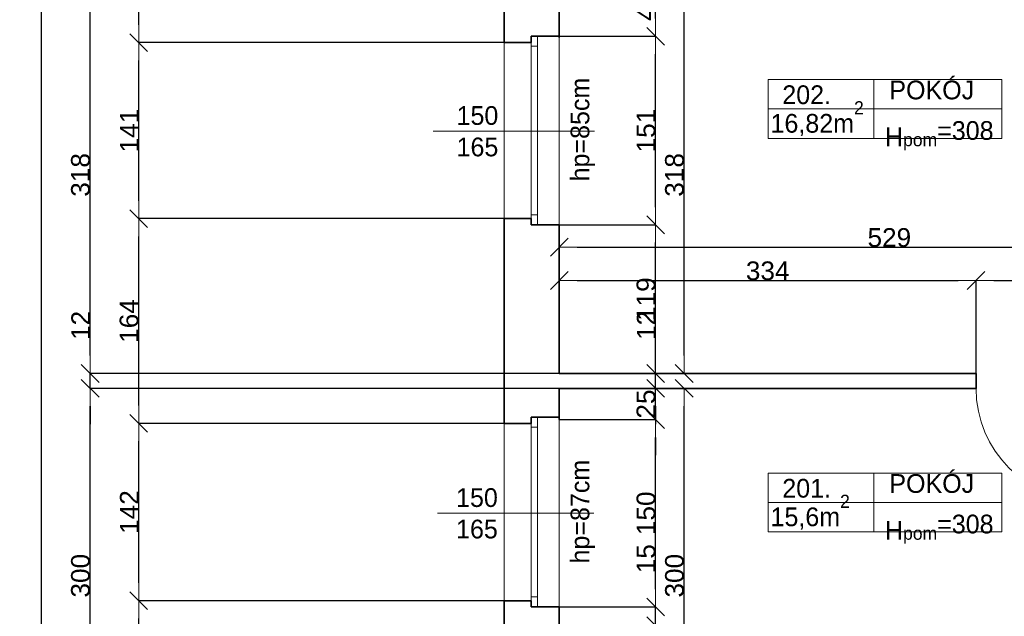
# Model space of a CAD drawing. Header units: metres. Extents: x 7506757 to 756746378, y 5735207 to 582114514.
# Tile 170 of 256: x 7522740 to 7530630, y 5890231 to 5895009. Entities that reach past the tile are written whole.
import ezdxf

# ---------------------------------------------------------------- set-up
doc = ezdxf.new("R2010")
doc.units = ezdxf.units.M
doc.header["$MEASUREMENT"] = 0
doc.header["$PDMODE"] = 2
doc.layers.get('0').update_dxf_attribs({"color": 250, "linetype": 'CONTINUOUS', "lineweight": 100, "plot": 0})
doc.layers.get('Defpoints').update_dxf_attribs({"linetype": 'CONTINUOUS'})
for name, color, linetype, lineweight in [('2D - Ogolne46', 7, 'CONTINUOUS', 18), ('ELEKTRYKA141', 7, 'CONTINUOUS', 0), ('M_OCIANA6', 5, 'CONTINUOUS', 35), ('M_OPISY141', 7, 'CONTINUOUS', 0), ('m_umeblowanie1', 7, 'CONTINUOUS', 13), ('opis1', 7, 'CONTINUOUS', 13)]:
    doc.layers.add(name, color=color, linetype=linetype, lineweight=lineweight)
doc.layers.add('PWYMIAR', color=7, linetype='CONTINUOUS')
doc.styles.add('GENERATED_STYLE_1', font='arial.ttf')
doc.styles.add('GENERATED_STYLE_2', font='txt')
doc.dimstyles.new('GENERATED_STYLE__1', dxfattribs={"dimtxt": 150, "dimasz": 142.5, "dimexe": 0.18, "dimexo": 0, "dimgap": 0.09, "dimtad": 1, "dimdec": 0, "dimlfac": 0.1, "dimzin": 0, "dimdsep": 46, "dimtxsty": 'GENERATED_STYLE_1', "dimblk": 'ARROWHEAD_6', "dimblk1": 'ARROWHEAD_6', "dimblk2": 'ARROWHEAD_6', "dimcen": 0.09, "dimclrd": 251, "dimclre": 251, "dimclrt": 7, "dimazin": 0, "dimtfac": 1, "dimtdec": 4, "dimtmove": 0, "dimatfit": 3, "dimfxl": 0, "dimtolj": 1, "dimtzin": 0, "dimarcsym": 0})
doc.dimstyles.new('GENERATED_STYLE__2', dxfattribs={"dimtxt": 150, "dimasz": 142.5, "dimexe": 0.18, "dimexo": 0, "dimgap": 0.09, "dimtad": 1, "dimtih": 1, "dimtoh": 1, "dimdec": 0, "dimlfac": 0.1, "dimzin": 0, "dimdsep": 46, "dimtxsty": 'GENERATED_STYLE_1', "dimblk": 'ARROWHEAD_6', "dimblk1": 'ARROWHEAD_6', "dimblk2": 'ARROWHEAD_6', "dimcen": 0.09, "dimclrd": 251, "dimclre": 251, "dimclrt": 7, "dimazin": 0, "dimtfac": 1, "dimtdec": 4, "dimtmove": 0, "dimatfit": 3, "dimfxl": 0, "dimtolj": 1, "dimtzin": 0, "dimarcsym": 0})
doc.dimstyles.new('GENERATED_STYLE__3', dxfattribs={"dimtxt": 150, "dimasz": 142.5, "dimexe": 0.18, "dimexo": 0, "dimgap": 0.09, "dimtad": 1, "dimdec": 0, "dimlfac": 0.1, "dimzin": 0, "dimdsep": 46, "dimtxsty": 'GENERATED_STYLE_1', "dimblk": 'ARROWHEAD_6', "dimblk1": 'ARROWHEAD_6', "dimblk2": 'ARROWHEAD_6', "dimcen": 0.09, "dimclrd": 251, "dimclre": 251, "dimclrt": 7, "dimazin": 0, "dimtfac": 1, "dimtdec": 4, "dimtmove": 2, "dimatfit": 3, "dimfxl": 0, "dimtolj": 1, "dimtzin": 0, "dimarcsym": 0})

# ---------------------------------------------------------------- blocks, each defined once
blk = doc.blocks.new('ARROWHEAD_6')
at = {"color": 0, "linetype": 'Continuous', "lineweight": 0}
for p, q in [((0, 0), (-1, 0)), ((-0.5, -0.5), (0.5, 0.5))]:
    blk.add_line(p, q, dxfattribs=at)
blk = doc.blocks.new('*D5008')
at = {"layer": 'Defpoints', "color": 0, "linetype": 'Continuous', "transparency": 16777216}
for p in [(7527063.4, 5890305.6), (7527835.6, 5890305.6), (7527313.4, 5890155.6)]:
    blk.add_point(p, dxfattribs=at)
at = {"layer": 'PWYMIAR', "color": 251, "linetype": 'Continuous', "lineweight": -2, "transparency": 16777216}
for p, q in [((7527835.6, 5890448.1), (7527835.6, 5890792.7)), ((7527063.4, 5890305.6), (7527835.8, 5890305.6)), ((7527835.6, 5890155.6), (7527835.6, 5890305.6)), ((7527313.4, 5890155.6), (7527835.8, 5890155.6)), ((7527835.6, 5890013.1), (7527835.6, 5889870.6))]:
    blk.add_line(p, q, dxfattribs=at)
at = {"layer": 'PWYMIAR', "color": 251, "linetype": 'Continuous', "lineweight": -2, "transparency": 16777216, "xscale": 142.5, "yscale": 142.5, "zscale": 142.5}
for p, rotation in [((7527835.6, 5890305.6), 270), ((7527835.6, 5890155.6), 90)]:
    blk.add_blockref('ARROWHEAD_6', p, dxfattribs=dict(at, rotation=rotation))
at = {"layer": 'PWYMIAR', "color": 7, "linetype": 'Continuous', "lineweight": 13, "transparency": 16777216, "insert": (7527759, 5890691.6), "char_height": 150, "attachment_point": 5, "rotation": 90, "style": 'GENERATED_STYLE_1'}
blk.add_mtext('\\A1;15', dxfattribs=at)
blk = doc.blocks.new('*D5009')
at = {"layer": 'Defpoints', "color": 0, "linetype": 'Continuous', "transparency": 16777216}
for p in [(7527063.4, 5891805.6), (7527835.6, 5891805.6), (7527063.4, 5890305.6)]:
    blk.add_point(p, dxfattribs=at)
at = {"layer": 'PWYMIAR', "color": 251, "linetype": 'Continuous', "lineweight": -2, "transparency": 16777216}
for p, q in [((7527063.4, 5891805.6), (7527835.8, 5891805.6)), ((7527835.6, 5890448.1), (7527835.6, 5891663.1)), ((7527063.4, 5890305.6), (7527835.8, 5890305.6))]:
    blk.add_line(p, q, dxfattribs=at)
at = {"layer": 'PWYMIAR', "color": 251, "linetype": 'Continuous', "lineweight": -2, "transparency": 16777216, "xscale": 142.5, "yscale": 142.5, "zscale": 142.5}
for p, rotation in [((7527835.6, 5891805.6), 90), ((7527835.6, 5890305.6), 270)]:
    blk.add_blockref('ARROWHEAD_6', p, dxfattribs=dict(at, rotation=rotation))
at = {"layer": 'PWYMIAR', "color": 7, "linetype": 'Continuous', "lineweight": 13, "transparency": 16777216, "insert": (7527759, 5891055.6), "char_height": 150, "attachment_point": 5, "rotation": 90, "style": 'GENERATED_STYLE_1'}
blk.add_mtext('\\A1;150', dxfattribs=at)
blk = doc.blocks.new('*D5010')
at = {"layer": 'Defpoints', "color": 0, "linetype": 'Continuous', "transparency": 16777216}
for p in [(7527835.6, 5892055.6), (7530403.4, 5892055.6), (7527063.4, 5891805.6)]:
    blk.add_point(p, dxfattribs=at)
at = {"layer": 'PWYMIAR', "color": 251, "linetype": 'Continuous', "lineweight": -2, "transparency": 16777216}
for p, q in [((7527835.6, 5892198.1), (7527835.6, 5892340.6)), ((7530403.4, 5892055.6), (7527835.5, 5892055.6)), ((7527835.6, 5891805.6), (7527835.6, 5892055.6)), ((7527063.4, 5891805.6), (7527835.8, 5891805.6)), ((7527835.6, 5891663.1), (7527835.6, 5891520.6))]:
    blk.add_line(p, q, dxfattribs=at)
at = {"layer": 'PWYMIAR', "color": 251, "linetype": 'Continuous', "lineweight": -2, "transparency": 16777216, "xscale": 142.5, "yscale": 142.5, "zscale": 142.5}
for p, rotation in [((7527835.6, 5892055.6), 270), ((7527835.6, 5891805.6), 90)]:
    blk.add_blockref('ARROWHEAD_6', p, dxfattribs=dict(at, rotation=rotation))
at = {"layer": 'PWYMIAR', "color": 7, "linetype": 'Continuous', "lineweight": 13, "transparency": 16777216, "insert": (7527759, 5891930.6), "char_height": 150, "attachment_point": 5, "rotation": 90, "style": 'GENERATED_STYLE_1'}
blk.add_mtext('\\A1;25', dxfattribs=at)
blk = doc.blocks.new('*D5011')
at = {"layer": 'Defpoints', "color": 0, "linetype": 'Continuous', "transparency": 16777216}
for p in [(7527063.4, 5892175.6), (7527835.6, 5892175.6), (7530403.4, 5892055.6)]:
    blk.add_point(p, dxfattribs=at)
at = {"layer": 'PWYMIAR', "color": 251, "linetype": 'Continuous', "lineweight": -2, "transparency": 16777216}
for p, q in [((7527835.6, 5892318.1), (7527835.6, 5892660)), ((7527063.4, 5892175.6), (7527835.8, 5892175.6)), ((7527835.6, 5892055.6), (7527835.6, 5892175.6)), ((7530403.4, 5892055.6), (7527835.5, 5892055.6)), ((7527835.6, 5891913.1), (7527835.6, 5891770.6))]:
    blk.add_line(p, q, dxfattribs=at)
at = {"layer": 'PWYMIAR', "color": 251, "linetype": 'Continuous', "lineweight": -2, "transparency": 16777216, "xscale": 142.5, "yscale": 142.5, "zscale": 142.5}
for p, rotation in [((7527835.6, 5892175.6), 270), ((7527835.6, 5892055.6), 90)]:
    blk.add_blockref('ARROWHEAD_6', p, dxfattribs=dict(at, rotation=rotation))
at = {"layer": 'PWYMIAR', "color": 7, "linetype": 'Continuous', "lineweight": 13, "transparency": 16777216, "insert": (7527760.3, 5892560.3), "char_height": 150, "attachment_point": 5, "rotation": 90, "style": 'GENERATED_STYLE_1'}
blk.add_mtext('\\A1;12', dxfattribs=at)
blk = doc.blocks.new('*D5012')
at = {"layer": 'Defpoints', "color": 0, "linetype": 'Continuous', "transparency": 16777216}
for p in [(7527063.4, 5893365.6), (7527835.6, 5893365.6), (7527063.4, 5892175.6)]:
    blk.add_point(p, dxfattribs=at)
at = {"layer": 'PWYMIAR', "color": 251, "linetype": 'Continuous', "lineweight": -2, "transparency": 16777216}
for p, q in [((7527063.4, 5893365.6), (7527835.8, 5893365.6)), ((7527835.6, 5892318.1), (7527835.6, 5893223.1)), ((7527063.4, 5892175.6), (7527835.8, 5892175.6))]:
    blk.add_line(p, q, dxfattribs=at)
at = {"layer": 'PWYMIAR', "color": 251, "linetype": 'Continuous', "lineweight": -2, "transparency": 16777216, "xscale": 142.5, "yscale": 142.5, "zscale": 142.5}
for p, rotation in [((7527835.6, 5893365.6), 90), ((7527835.6, 5892175.6), 270)]:
    blk.add_blockref('ARROWHEAD_6', p, dxfattribs=dict(at, rotation=rotation))
at = {"layer": 'PWYMIAR', "color": 7, "linetype": 'Continuous', "lineweight": 13, "transparency": 16777216, "insert": (7527759, 5892770.6), "char_height": 150, "attachment_point": 5, "rotation": 90, "style": 'GENERATED_STYLE_1'}
blk.add_mtext('\\A1;119', dxfattribs=at)
blk = doc.blocks.new('*D5013')
at = {"layer": 'Defpoints', "color": 0, "linetype": 'Continuous', "transparency": 16777216}
for p in [(7527063.4, 5894875.6), (7527835.6, 5894875.6), (7527063.4, 5893365.6)]:
    blk.add_point(p, dxfattribs=at)
at = {"layer": 'PWYMIAR', "color": 251, "linetype": 'Continuous', "lineweight": -2, "transparency": 16777216}
for p, q in [((7527063.4, 5894875.6), (7527835.8, 5894875.6)), ((7527835.6, 5893508.1), (7527835.6, 5894733.1)), ((7527063.4, 5893365.6), (7527835.8, 5893365.6))]:
    blk.add_line(p, q, dxfattribs=at)
at = {"layer": 'PWYMIAR', "color": 251, "linetype": 'Continuous', "lineweight": -2, "transparency": 16777216, "xscale": 142.5, "yscale": 142.5, "zscale": 142.5}
for p, rotation in [((7527835.6, 5894875.6), 90), ((7527835.6, 5893365.6), 270)]:
    blk.add_blockref('ARROWHEAD_6', p, dxfattribs=dict(at, rotation=rotation))
at = {"layer": 'PWYMIAR', "color": 7, "linetype": 'Continuous', "lineweight": 13, "transparency": 16777216, "insert": (7527759, 5894120.6), "char_height": 150, "attachment_point": 5, "rotation": 90, "style": 'GENERATED_STYLE_1'}
blk.add_mtext('\\A1;151', dxfattribs=at)
blk = doc.blocks.new('*D5014')
at = {"layer": 'Defpoints', "color": 0, "linetype": 'Continuous', "transparency": 16777216}
for p in [(7527063.4, 5895355.6), (7527835.6, 5895355.6), (7527063.4, 5894875.6)]:
    blk.add_point(p, dxfattribs=at)
at = {"layer": 'PWYMIAR', "color": 251, "linetype": 'Continuous', "lineweight": -2, "transparency": 16777216}
for p, q in [((7527063.4, 5895355.6), (7527835.8, 5895355.6)), ((7527835.6, 5895018.1), (7527835.6, 5895213.1)), ((7527063.4, 5894875.6), (7527835.8, 5894875.6))]:
    blk.add_line(p, q, dxfattribs=at)
at = {"layer": 'PWYMIAR', "color": 251, "linetype": 'Continuous', "lineweight": -2, "transparency": 16777216, "xscale": 142.5, "yscale": 142.5, "zscale": 142.5}
for p, rotation in [((7527835.6, 5895355.6), 90), ((7527835.6, 5894875.6), 270)]:
    blk.add_blockref('ARROWHEAD_6', p, dxfattribs=dict(at, rotation=rotation))
at = {"layer": 'PWYMIAR', "color": 7, "linetype": 'Continuous', "lineweight": 13, "transparency": 16777216, "insert": (7527759, 5895115.6), "char_height": 150, "attachment_point": 5, "rotation": 90, "style": 'GENERATED_STYLE_1'}
blk.add_mtext('\\A1;48', dxfattribs=at)
blk = doc.blocks.new('*D5023')
at = {"layer": 'Defpoints', "color": 0, "linetype": 'Continuous', "transparency": 16777216}
for p in [(7527063.4, 5895355.6), (7528064.1, 5895355.6), (7527063.4, 5892175.6)]:
    blk.add_point(p, dxfattribs=at)
at = {"layer": 'PWYMIAR', "color": 251, "linetype": 'Continuous', "lineweight": -2, "transparency": 16777216}
for p, q in [((7527063.4, 5895355.6), (7528064.3, 5895355.6)), ((7528064.1, 5892318.1), (7528064.1, 5895213.1)), ((7527063.4, 5892175.6), (7528064.3, 5892175.6))]:
    blk.add_line(p, q, dxfattribs=at)
at = {"layer": 'PWYMIAR', "color": 251, "linetype": 'Continuous', "lineweight": -2, "transparency": 16777216, "xscale": 142.5, "yscale": 142.5, "zscale": 142.5}
for p, rotation in [((7528064.1, 5895355.6), 90), ((7528064.1, 5892175.6), 270)]:
    blk.add_blockref('ARROWHEAD_6', p, dxfattribs=dict(at, rotation=rotation))
at = {"layer": 'PWYMIAR', "color": 7, "linetype": 'Continuous', "lineweight": 13, "transparency": 16777216, "insert": (7527987.4, 5893765.6), "char_height": 150, "attachment_point": 5, "rotation": 90, "style": 'GENERATED_STYLE_1'}
blk.add_mtext('\\A1;318', dxfattribs=at)
blk = doc.blocks.new('*D5024')
at = {"layer": 'Defpoints', "color": 0, "linetype": 'Continuous', "transparency": 16777216}
for p in [(7527063.4, 5892055.6), (7528064.1, 5892055.6), (7527313.4, 5889055.6)]:
    blk.add_point(p, dxfattribs=at)
at = {"layer": 'PWYMIAR', "color": 251, "linetype": 'Continuous', "lineweight": -2, "transparency": 16777216}
for p, q in [((7527063.4, 5892055.6), (7528064.3, 5892055.6)), ((7528064.1, 5889198.1), (7528064.1, 5891913.1)), ((7527313.4, 5889055.6), (7528064.3, 5889055.6))]:
    blk.add_line(p, q, dxfattribs=at)
at = {"layer": 'PWYMIAR', "color": 251, "linetype": 'Continuous', "lineweight": -2, "transparency": 16777216, "xscale": 142.5, "yscale": 142.5, "zscale": 142.5}
for p, rotation in [((7528064.1, 5892055.6), 90), ((7528064.1, 5889055.6), 270)]:
    blk.add_blockref('ARROWHEAD_6', p, dxfattribs=dict(at, rotation=rotation))
at = {"layer": 'PWYMIAR', "color": 7, "linetype": 'Continuous', "lineweight": 13, "transparency": 16777216, "insert": (7527987.4, 5890555.6), "char_height": 150, "attachment_point": 5, "rotation": 90, "style": 'GENERATED_STYLE_1'}
blk.add_mtext('\\A1;300', dxfattribs=at)
blk = doc.blocks.new('*D5041')
at = {"layer": 'Defpoints', "color": 0, "linetype": 'Continuous', "transparency": 16777216}
for p in [(7530403.4, 5892920), (7527063.4, 5892175.6), (7530403.4, 5892175.6)]:
    blk.add_point(p, dxfattribs=at)
at = {"layer": 'PWYMIAR', "color": 251, "linetype": 'Continuous', "lineweight": -2, "transparency": 16777216}
for p, q in [((7527063.4, 5892175.6), (7527063.4, 5892920.2)), ((7527205.9, 5892920), (7530260.9, 5892920)), ((7530403.4, 5892175.6), (7530403.4, 5892920.2))]:
    blk.add_line(p, q, dxfattribs=at)
at = {"layer": 'PWYMIAR', "color": 251, "linetype": 'Continuous', "lineweight": -2, "transparency": 16777216, "xscale": 142.5, "yscale": 142.5, "zscale": 142.5, "rotation": 180}
blk.add_blockref('ARROWHEAD_6', (7527063.4, 5892920), dxfattribs=at)
at = {"layer": 'PWYMIAR', "color": 251, "linetype": 'Continuous', "lineweight": -2, "transparency": 16777216, "xscale": 142.5, "yscale": 142.5, "zscale": 142.5}
blk.add_blockref('ARROWHEAD_6', (7530403.4, 5892920), dxfattribs=at)
at = {"layer": 'PWYMIAR', "color": 7, "linetype": 'Continuous', "lineweight": 13, "transparency": 16777216, "insert": (7528733.4, 5892996.7), "char_height": 150, "attachment_point": 5, "style": 'GENERATED_STYLE_1'}
blk.add_mtext('\\A1;334', dxfattribs=at)
blk = doc.blocks.new('*D5042')
at = {"layer": 'Defpoints', "color": 0, "linetype": 'Continuous', "transparency": 16777216}
for p in [(7531303.4, 5892920), (7530403.4, 5892175.6), (7531303.4, 5892175.6)]:
    blk.add_point(p, dxfattribs=at)
at = {"layer": 'PWYMIAR', "color": 251, "linetype": 'Continuous', "lineweight": -2, "transparency": 16777216}
for p, q in [((7530403.4, 5892175.6), (7530403.4, 5892920.2)), ((7530545.9, 5892920), (7531160.9, 5892920)), ((7531303.4, 5892175.6), (7531303.4, 5892920.2))]:
    blk.add_line(p, q, dxfattribs=at)
at = {"layer": 'PWYMIAR', "color": 251, "linetype": 'Continuous', "lineweight": -2, "transparency": 16777216, "xscale": 142.5, "yscale": 142.5, "zscale": 142.5, "rotation": 180}
blk.add_blockref('ARROWHEAD_6', (7530403.4, 5892920), dxfattribs=at)
at = {"layer": 'PWYMIAR', "color": 251, "linetype": 'Continuous', "lineweight": -2, "transparency": 16777216, "xscale": 142.5, "yscale": 142.5, "zscale": 142.5}
blk.add_blockref('ARROWHEAD_6', (7531303.4, 5892920), dxfattribs=at)
at = {"layer": 'PWYMIAR', "color": 7, "linetype": 'Continuous', "lineweight": 13, "transparency": 16777216, "insert": (7530853.4, 5892996.7), "char_height": 150, "attachment_point": 5, "style": 'GENERATED_STYLE_1'}
blk.add_mtext('\\A1;90', dxfattribs=at)
blk = doc.blocks.new('*D5048')
at = {"layer": 'Defpoints', "color": 0, "linetype": 'Continuous', "transparency": 16777216}
for p in [(7532353.4, 5893186.6), (7527063.4, 5892175.6), (7532353.4, 5892175.6)]:
    blk.add_point(p, dxfattribs=at)
at = {"layer": 'PWYMIAR', "color": 251, "linetype": 'Continuous', "lineweight": -2, "transparency": 16777216}
for p, q in [((7527063.4, 5892175.6), (7527063.4, 5893186.8)), ((7527205.9, 5893186.6), (7532210.9, 5893186.6)), ((7532353.4, 5892175.6), (7532353.4, 5893186.8))]:
    blk.add_line(p, q, dxfattribs=at)
at = {"layer": 'PWYMIAR', "color": 251, "linetype": 'Continuous', "lineweight": -2, "transparency": 16777216, "xscale": 142.5, "yscale": 142.5, "zscale": 142.5, "rotation": 180}
blk.add_blockref('ARROWHEAD_6', (7527063.4, 5893186.6), dxfattribs=at)
at = {"layer": 'PWYMIAR', "color": 251, "linetype": 'Continuous', "lineweight": -2, "transparency": 16777216, "xscale": 142.5, "yscale": 142.5, "zscale": 142.5}
blk.add_blockref('ARROWHEAD_6', (7532353.4, 5893186.6), dxfattribs=at)
at = {"layer": 'PWYMIAR', "color": 7, "linetype": 'Continuous', "lineweight": 13, "transparency": 16777216, "insert": (7529708.4, 5893263.3), "char_height": 150, "attachment_point": 5, "style": 'GENERATED_STYLE_1'}
blk.add_mtext('\\A1;529', dxfattribs=at)
blk = doc.blocks.new('*D5346')
at = {"layer": 'Defpoints', "color": 0, "linetype": 'Continuous', "transparency": 16777216}
for p in [(7523693.6, 5890355.6), (7526623.4, 5890355.6), (7526623.4, 5888615.6)]:
    blk.add_point(p, dxfattribs=at)
at = {"layer": 'PWYMIAR', "color": 251, "linetype": 'Continuous', "lineweight": -2, "transparency": 16777216}
for p, q in [((7526623.4, 5890355.6), (7523693.4, 5890355.6)), ((7523693.6, 5888758.1), (7523693.6, 5890213.1)), ((7526623.4, 5888615.6), (7523693.4, 5888615.6))]:
    blk.add_line(p, q, dxfattribs=at)
at = {"layer": 'PWYMIAR', "color": 251, "linetype": 'Continuous', "lineweight": -2, "transparency": 16777216, "xscale": 142.5, "yscale": 142.5, "zscale": 142.5}
for p, rotation in [((7523693.6, 5890355.6), 90), ((7523693.6, 5888615.6), 270)]:
    blk.add_blockref('ARROWHEAD_6', p, dxfattribs=dict(at, rotation=rotation))
at = {"layer": 'PWYMIAR', "color": 7, "linetype": 'Continuous', "lineweight": 13, "transparency": 16777216, "insert": (7523618.2, 5889485.6), "char_height": 150, "attachment_point": 5, "rotation": 90, "style": 'GENERATED_STYLE_1'}
blk.add_mtext('\\A1;174', dxfattribs=at)
blk = doc.blocks.new('*D5347')
at = {"layer": 'Defpoints', "color": 0, "linetype": 'Continuous', "transparency": 16777216}
for p in [(7523693.6, 5891775.6), (7526623.4, 5891775.6), (7526623.4, 5890355.6)]:
    blk.add_point(p, dxfattribs=at)
at = {"layer": 'PWYMIAR', "color": 251, "linetype": 'Continuous', "lineweight": -2, "transparency": 16777216}
for p, q in [((7526623.4, 5891775.6), (7523693.4, 5891775.6)), ((7523693.6, 5890498.1), (7523693.6, 5891633.1)), ((7526623.4, 5890355.6), (7523693.4, 5890355.6))]:
    blk.add_line(p, q, dxfattribs=at)
at = {"layer": 'PWYMIAR', "color": 251, "linetype": 'Continuous', "lineweight": -2, "transparency": 16777216, "xscale": 142.5, "yscale": 142.5, "zscale": 142.5}
for p, rotation in [((7523693.6, 5891775.6), 90), ((7523693.6, 5890355.6), 270)]:
    blk.add_blockref('ARROWHEAD_6', p, dxfattribs=dict(at, rotation=rotation))
at = {"layer": 'PWYMIAR', "color": 7, "linetype": 'Continuous', "lineweight": 13, "transparency": 16777216, "insert": (7523618.2, 5891065.6), "char_height": 150, "attachment_point": 5, "rotation": 90, "style": 'GENERATED_STYLE_1'}
blk.add_mtext('\\A1;142', dxfattribs=at)
blk = doc.blocks.new('*D5348')
at = {"layer": 'Defpoints', "color": 0, "linetype": 'Continuous', "transparency": 16777216}
for p in [(7523693.6, 5893415.6), (7526623.4, 5893415.6), (7526623.4, 5891775.6)]:
    blk.add_point(p, dxfattribs=at)
at = {"layer": 'PWYMIAR', "color": 251, "linetype": 'Continuous', "lineweight": -2, "transparency": 16777216}
for p, q in [((7526623.4, 5893415.6), (7523693.4, 5893415.6)), ((7523693.6, 5891918.1), (7523693.6, 5893273.1)), ((7526623.4, 5891775.6), (7523693.4, 5891775.6))]:
    blk.add_line(p, q, dxfattribs=at)
at = {"layer": 'PWYMIAR', "color": 251, "linetype": 'Continuous', "lineweight": -2, "transparency": 16777216, "xscale": 142.5, "yscale": 142.5, "zscale": 142.5}
for p, rotation in [((7523693.6, 5893415.6), 90), ((7523693.6, 5891775.6), 270)]:
    blk.add_blockref('ARROWHEAD_6', p, dxfattribs=dict(at, rotation=rotation))
at = {"layer": 'PWYMIAR', "color": 7, "linetype": 'Continuous', "lineweight": 13, "transparency": 16777216, "insert": (7523616.9, 5892595.6), "char_height": 150, "attachment_point": 5, "rotation": 90, "style": 'GENERATED_STYLE_1'}
blk.add_mtext('\\A1;164', dxfattribs=at)
blk = doc.blocks.new('*D5349')
at = {"layer": 'Defpoints', "color": 0, "linetype": 'Continuous', "transparency": 16777216}
for p in [(7523693.6, 5894825.6), (7526623.4, 5894825.6), (7526623.4, 5893415.6)]:
    blk.add_point(p, dxfattribs=at)
at = {"layer": 'PWYMIAR', "color": 251, "linetype": 'Continuous', "lineweight": -2, "transparency": 16777216}
for p, q in [((7526623.4, 5894825.6), (7523693.4, 5894825.6)), ((7523693.6, 5893558.1), (7523693.6, 5894683.1)), ((7526623.4, 5893415.6), (7523693.4, 5893415.6))]:
    blk.add_line(p, q, dxfattribs=at)
at = {"layer": 'PWYMIAR', "color": 251, "linetype": 'Continuous', "lineweight": -2, "transparency": 16777216, "xscale": 142.5, "yscale": 142.5, "zscale": 142.5}
for p, rotation in [((7523693.6, 5894825.6), 90), ((7523693.6, 5893415.6), 270)]:
    blk.add_blockref('ARROWHEAD_6', p, dxfattribs=dict(at, rotation=rotation))
at = {"layer": 'PWYMIAR', "color": 7, "linetype": 'Continuous', "lineweight": 13, "transparency": 16777216, "insert": (7523618.2, 5894120.6), "char_height": 150, "attachment_point": 5, "rotation": 90, "style": 'GENERATED_STYLE_1'}
blk.add_mtext('\\A1;141', dxfattribs=at)
blk = doc.blocks.new('*D5350')
at = {"layer": 'Defpoints', "color": 0, "linetype": 'Continuous', "transparency": 16777216}
for p in [(7523693.6, 5896525.6), (7526623.4, 5896525.6), (7526623.4, 5894825.6)]:
    blk.add_point(p, dxfattribs=at)
at = {"layer": 'PWYMIAR', "color": 251, "linetype": 'Continuous', "lineweight": -2, "transparency": 16777216}
for p, q in [((7526623.4, 5896525.6), (7523693.4, 5896525.6)), ((7523693.6, 5894968.1), (7523693.6, 5896383.1)), ((7526623.4, 5894825.6), (7523693.4, 5894825.6))]:
    blk.add_line(p, q, dxfattribs=at)
at = {"layer": 'PWYMIAR', "color": 251, "linetype": 'Continuous', "lineweight": -2, "transparency": 16777216, "xscale": 142.5, "yscale": 142.5, "zscale": 142.5}
for p, rotation in [((7523693.6, 5896525.6), 90), ((7523693.6, 5894825.6), 270)]:
    blk.add_blockref('ARROWHEAD_6', p, dxfattribs=dict(at, rotation=rotation))
at = {"layer": 'PWYMIAR', "color": 7, "linetype": 'Continuous', "lineweight": 13, "transparency": 16777216, "insert": (7523616.9, 5895675.6), "char_height": 150, "attachment_point": 5, "rotation": 90, "style": 'GENERATED_STYLE_1'}
blk.add_mtext('\\A1;170', dxfattribs=at)
blk = doc.blocks.new('*D5359')
at = {"layer": 'Defpoints', "color": 0, "linetype": 'Continuous', "transparency": 16777216}
for p in [(7523304.4, 5892055.6), (7527063.4, 5892055.6), (7527313.4, 5889055.6)]:
    blk.add_point(p, dxfattribs=at)
at = {"layer": 'PWYMIAR', "color": 251, "linetype": 'Continuous', "lineweight": -2, "transparency": 16777216}
for p, q in [((7527063.4, 5892055.6), (7523304.3, 5892055.6)), ((7523304.4, 5889198.1), (7523304.4, 5891913.1)), ((7527313.4, 5889055.6), (7523304.3, 5889055.6))]:
    blk.add_line(p, q, dxfattribs=at)
at = {"layer": 'PWYMIAR', "color": 251, "linetype": 'Continuous', "lineweight": -2, "transparency": 16777216, "xscale": 142.5, "yscale": 142.5, "zscale": 142.5}
for p, rotation in [((7523304.4, 5892055.6), 90), ((7523304.4, 5889055.6), 270)]:
    blk.add_blockref('ARROWHEAD_6', p, dxfattribs=dict(at, rotation=rotation))
at = {"layer": 'PWYMIAR', "color": 7, "linetype": 'Continuous', "lineweight": 13, "transparency": 16777216, "insert": (7523227.7, 5890555.6), "char_height": 150, "attachment_point": 5, "rotation": 90, "style": 'GENERATED_STYLE_1'}
blk.add_mtext('\\A1;300', dxfattribs=at)
blk = doc.blocks.new('*D5360')
at = {"layer": 'Defpoints', "color": 0, "linetype": 'Continuous', "transparency": 16777216}
for p in [(7523304.4, 5892175.6), (7527063.4, 5892175.6), (7527063.4, 5892055.6)]:
    blk.add_point(p, dxfattribs=at)
at = {"layer": 'PWYMIAR', "color": 251, "linetype": 'Continuous', "lineweight": -2, "transparency": 16777216}
for p, q in [((7523304.4, 5892318.1), (7523304.4, 5892660)), ((7527063.4, 5892175.6), (7523304.3, 5892175.6)), ((7523304.4, 5892055.6), (7523304.4, 5892175.6)), ((7527063.4, 5892055.6), (7523304.3, 5892055.6)), ((7523304.4, 5891913.1), (7523304.4, 5891770.6))]:
    blk.add_line(p, q, dxfattribs=at)
at = {"layer": 'PWYMIAR', "color": 251, "linetype": 'Continuous', "lineweight": -2, "transparency": 16777216, "xscale": 142.5, "yscale": 142.5, "zscale": 142.5}
for p, rotation in [((7523304.4, 5892175.6), 270), ((7523304.4, 5892055.6), 90)]:
    blk.add_blockref('ARROWHEAD_6', p, dxfattribs=dict(at, rotation=rotation))
at = {"layer": 'PWYMIAR', "color": 7, "linetype": 'Continuous', "lineweight": 13, "transparency": 16777216, "insert": (7523229, 5892560.3), "char_height": 150, "attachment_point": 5, "rotation": 90, "style": 'GENERATED_STYLE_1'}
blk.add_mtext('\\A1;12', dxfattribs=at)
blk = doc.blocks.new('*D5361')
at = {"layer": 'Defpoints', "color": 0, "linetype": 'Continuous', "transparency": 16777216}
for p in [(7523304.4, 5895355.6), (7527063.4, 5895355.6), (7527063.4, 5892175.6)]:
    blk.add_point(p, dxfattribs=at)
at = {"layer": 'PWYMIAR', "color": 251, "linetype": 'Continuous', "lineweight": -2, "transparency": 16777216}
for p, q in [((7527063.4, 5895355.6), (7523304.3, 5895355.6)), ((7523304.4, 5892318.1), (7523304.4, 5895213.1)), ((7527063.4, 5892175.6), (7523304.3, 5892175.6))]:
    blk.add_line(p, q, dxfattribs=at)
at = {"layer": 'PWYMIAR', "color": 251, "linetype": 'Continuous', "lineweight": -2, "transparency": 16777216, "xscale": 142.5, "yscale": 142.5, "zscale": 142.5}
for p, rotation in [((7523304.4, 5895355.6), 90), ((7523304.4, 5892175.6), 270)]:
    blk.add_blockref('ARROWHEAD_6', p, dxfattribs=dict(at, rotation=rotation))
at = {"layer": 'PWYMIAR', "color": 7, "linetype": 'Continuous', "lineweight": 13, "transparency": 16777216, "insert": (7523227.7, 5893765.6), "char_height": 150, "attachment_point": 5, "rotation": 90, "style": 'GENERATED_STYLE_1'}
blk.add_mtext('\\A1;318', dxfattribs=at)
blk = doc.blocks.new('*D5370')
at = {"layer": 'Defpoints', "color": 0, "linetype": 'Continuous', "transparency": 16777216}
for p in [(7522915.3, 5905915.6), (7526623.4, 5905915.6), (7526623.4, 5888615.6)]:
    blk.add_point(p, dxfattribs=at)
at = {"layer": 'PWYMIAR', "color": 251, "linetype": 'Continuous', "lineweight": -2, "transparency": 16777216}
for p, q in [((7526623.4, 5905915.6), (7522915.1, 5905915.6)), ((7522915.3, 5888758.1), (7522915.3, 5905773.1)), ((7526623.4, 5888615.6), (7522915.1, 5888615.6))]:
    blk.add_line(p, q, dxfattribs=at)
at = {"layer": 'PWYMIAR', "color": 251, "linetype": 'Continuous', "lineweight": -2, "transparency": 16777216, "xscale": 142.5, "yscale": 142.5, "zscale": 142.5}
for p, rotation in [((7522915.3, 5905915.6), 90), ((7522915.3, 5888615.6), 270)]:
    blk.add_blockref('ARROWHEAD_6', p, dxfattribs=dict(at, rotation=rotation))
at = {"layer": 'PWYMIAR', "color": 7, "linetype": 'Continuous', "lineweight": 13, "transparency": 16777216, "insert": (7522838.6, 5897265.6), "char_height": 150, "attachment_point": 5, "rotation": 90, "style": 'GENERATED_STYLE_1'}
blk.add_mtext('\\A1;1730', dxfattribs=at)

msp = doc.modelspace()

# ---------------------------------------------------------------- linework, layer by layer
at = {"layer": 'ELEKTRYKA141', "linetype": 'Continuous'}
msp.add_arc((7531303.4, 5892055.6), 900, 180, 270, dxfattribs=at)
at = {"layer": 'M_OCIANA6', "linetype": 'Continuous'}
for p, q in [((7526623.4, 5894825.6), (7526623.4, 5896525.6)), ((7527063.4, 5894865.6), (7527063.4, 5895355.6)), ((7526838.4, 5894825.6), (7526623.4, 5894825.6)), ((7526838.4, 5894875.6), (7527063.4, 5894875.6)), ((7526838.4, 5894875.6), (7526838.4, 5894825.6)), ((7526838.4, 5894865.6), (7526838.4, 5894825.6)), ((7526623.4, 5891775.6), (7526623.4, 5893415.6)), ((7526838.4, 5893415.6), (7526623.4, 5893415.6)), ((7526838.4, 5893365.6), (7526838.4, 5893415.6)), ((7526838.4, 5893365.6), (7526838.4, 5893415.6)), ((7527023.4, 5893365.6), (7526838.4, 5893365.6)), ((7526838.4, 5893365.6), (7527063.4, 5893365.6)), ((7526838.4, 5893365.6), (7527063.4, 5893365.6)), ((7527063.4, 5892175.6), (7527063.4, 5893365.6)), ((7530403.4, 5892175.6), (7527063.4, 5892175.6)), ((7530403.4, 5892055.6), (7530403.4, 5892175.6)), ((7527063.4, 5891805.6), (7527063.4, 5892055.6)), ((7530403.4, 5892055.6), (7527063.4, 5892055.6)), ((7526838.4, 5891825.6), (7527063.4, 5891825.6)), ((7526838.4, 5891825.6), (7526838.4, 5891775.6)), ((7526838.4, 5891775.6), (7526623.4, 5891775.6)), ((7526838.4, 5891805.6), (7526838.4, 5891775.6)), ((7526623.4, 5888615.6), (7526623.4, 5890355.6)), ((7526838.4, 5890355.6), (7526623.4, 5890355.6)), ((7526838.4, 5890305.6), (7526838.4, 5890355.6)), ((7526838.4, 5890305.6), (7526838.4, 5890355.6)), ((7527023.4, 5890305.6), (7526838.4, 5890305.6)), ((7526838.4, 5890305.6), (7527063.4, 5890305.6)), ((7527063.4, 5890155.6), (7527063.4, 5890305.6)), ((7527063.4, 5890305.6), (7527063.4, 5890155.6))]:
    msp.add_line(p, q, dxfattribs=at)
at = {"layer": 'M_OPISY141', "linetype": 'Continuous'}
for p, q in [((7528738.3, 5894529.2), (7530609.3, 5894529.2)), ((7528738.3, 5894058.1), (7528738.3, 5894529.2)), ((7529582.9, 5894529.2), (7529582.9, 5894058.1)), ((7530609.3, 5894529.2), (7530609.3, 5894058.1)), ((7528738.3, 5894293.6), (7530609.3, 5894293.6)), ((7526052.2, 5894115.6), (7527304.9, 5894115.6)), ((7526092.2, 5894115.6), (7527344.9, 5894115.6)), ((7530609.3, 5894058.1), (7528738.3, 5894058.1)), ((7528738.3, 5891377.5), (7530609.3, 5891377.5)), ((7528738.3, 5890906.4), (7528738.3, 5891377.5)), ((7529582.9, 5891377.5), (7529582.9, 5890906.4)), ((7530609.3, 5891377.5), (7530609.3, 5890906.4)), ((7528738.3, 5891141.9), (7530609.3, 5891141.9)), ((7526087.7, 5891055.6), (7527340.4, 5891055.6)), ((7530609.3, 5890906.4), (7528738.3, 5890906.4))]:
    msp.add_line(p, q, dxfattribs=at)
at = {"layer": 'm_umeblowanie1', "linetype": 'Continuous'}
for p, q in [((7526623.4, 5894825.6), (7526623.4, 5893415.6)), ((7526623.4, 5893415.6), (7526623.4, 5894825.6)), ((7526838.4, 5893415.6), (7526838.4, 5894825.6)), ((7526838.4, 5894825.6), (7526838.4, 5894125.6)), ((7526888.4, 5893365.6), (7526888.4, 5894875.6)), ((7526888.4, 5894875.6), (7526888.4, 5894125.6)), ((7527063.4, 5893365.6), (7527063.4, 5894875.6)), ((7526888.4, 5894795.6), (7526838.4, 5894795.6)), ((7526838.4, 5894795.6), (7526888.4, 5894795.6)), ((7526838.4, 5893415.6), (7526838.4, 5894115.6)), ((7526888.4, 5893365.6), (7526888.4, 5894115.6)), ((7526888.4, 5893445.6), (7526838.4, 5893445.6)), ((7526838.4, 5893445.6), (7526888.4, 5893445.6)), ((7526888.4, 5891825.6), (7526888.4, 5891025.6)), ((7527063.4, 5890305.6), (7527063.4, 5891825.6)), ((7526623.4, 5891775.6), (7526623.4, 5890355.6)), ((7526838.4, 5890355.6), (7526838.4, 5891775.6)), ((7526838.4, 5891775.6), (7526838.4, 5891025.6)), ((7526838.4, 5891745.6), (7526888.4, 5891745.6)), ((7526838.4, 5891745.6), (7526888.4, 5891745.6)), ((7526888.4, 5891805.6), (7526888.4, 5890305.6)), ((7526838.4, 5890355.6), (7526838.4, 5891105.6)), ((7526888.4, 5890305.6), (7526888.4, 5891105.6)), ((7526838.4, 5890385.6), (7526888.4, 5890385.6)), ((7526838.4, 5890385.6), (7526888.4, 5890385.6))]:
    msp.add_line(p, q, dxfattribs=at)

# ---------------------------------------------------------------- texts
at = {"layer": '2D - Ogolne46', "linetype": 'Continuous', "char_height": 150, "attachment_point": 7, "style": 'GENERATED_STYLE_2'}
for s, insert in [('{16,82m\\A1{\\H0.7x;\\S2^  ;}}', (7528756.5, 5894076)), ('{15,6m\\A1{\\H0.7x;\\S2^  ;}}', (7528756.5, 5890924.3))]:
    msp.add_mtext(s, dxfattribs=dict(at, insert=insert))
at = {"layer": 'opis1', "linetype": 'Continuous', "char_height": 150, "attachment_point": 3, "rotation": 90, "style": 'GENERATED_STYLE_2'}
for s, insert in [('{hp=85cm}', (7527154.2, 5894544.2)), ('{hp=87cm}', (7527154.2, 5891484.2))]:
    msp.add_mtext(s, dxfattribs=dict(at, insert=insert))
at = {"layer": 'opis1', "linetype": 'Continuous', "char_height": 150, "attachment_point": 1, "style": 'GENERATED_STYLE_2'}
for s, insert in [('{POKÓJ}', (7529708.5, 5894520.9)), ('{202.}', (7528850.8, 5894482.9)), ('{H\\A1{\\H0.7x;\\S ^ pom;}=308}', (7529673.8, 5894247.4)), ('{POKÓJ}', (7529708.5, 5891369.2)), ('{201.}', (7528850.8, 5891331.2)), ('{H\\A1{\\H0.7x;\\S ^ pom;}=308}', (7529673.8, 5891095.7))]:
    msp.add_mtext(s, dxfattribs=dict(at, insert=insert))
at = {"layer": 'opis1', "linetype": 'Continuous', "char_height": 150, "width": 349.992, "attachment_point": 1, "line_spacing_factor": 1.007581, "style": 'GENERATED_STYLE_2'}
for insert in [(7526240.7, 5894316.4), (7526236.7, 5891256.4)]:
    msp.add_mtext('{150\\P165}', dxfattribs=dict(at, insert=insert))

# ---------------------------------------------------------------- dimensions: what is measured, and where the dimension line sits
at = {"layer": 'PWYMIAR', "color": 251, "linetype": 'Continuous', "lineweight": 13}
for base, p1, p2, dimstyle, picture, middle in [((7522915.3, 5905915.6), (7526623.4, 5888615.6), (7526623.4, 5905915.6), 'GENERATED_STYLE__1', '*D5370', (7522838.6, 5897265.6)), ((7523693.6, 5896525.6), (7526623.4, 5894825.6), (7526623.4, 5896525.6), 'GENERATED_STYLE__1', '*D5350', (7523616.9, 5895675.6)), ((7523304.4, 5895355.6), (7527063.4, 5892175.6), (7527063.4, 5895355.6), 'GENERATED_STYLE__1', '*D5361', (7523227.7, 5893765.6)), ((7527835.6, 5895355.6), (7527063.4, 5894875.6), (7527063.4, 5895355.6), 'GENERATED_STYLE__1', '*D5014', (7527759, 5895115.6)), ((7528064.1, 5895355.6), (7527063.4, 5892175.6), (7527063.4, 5895355.6), 'GENERATED_STYLE__1', '*D5023', (7527987.4, 5893765.6)), ((7527835.6, 5894875.6), (7527063.4, 5893365.6), (7527063.4, 5894875.6), 'GENERATED_STYLE__1', '*D5013', (7527759, 5894120.6)), ((7523693.6, 5894825.6), (7526623.4, 5893415.6), (7526623.4, 5894825.6), 'GENERATED_STYLE__1', '*D5349', (7523618.2, 5894120.6)), ((7523693.6, 5893415.6), (7526623.4, 5891775.6), (7526623.4, 5893415.6), 'GENERATED_STYLE__1', '*D5348', (7523616.9, 5892595.6)), ((7527835.6, 5893365.6), (7527063.4, 5892175.6), (7527063.4, 5893365.6), 'GENERATED_STYLE__3', '*D5012', (7527759, 5892770.6)), ((7523304.4, 5892175.6), (7527063.4, 5892055.6), (7527063.4, 5892175.6), 'GENERATED_STYLE__1', '*D5360', (7523229, 5892560.3)), ((7527835.6, 5892175.6), (7530403.4, 5892055.6), (7527063.4, 5892175.6), 'GENERATED_STYLE__1', '*D5011', (7527760.3, 5892560.3)), ((7527835.6, 5892055.6), (7527063.4, 5891805.6), (7530403.4, 5892055.6), 'GENERATED_STYLE__1', '*D5010', (7527759, 5891930.6)), ((7523304.4, 5892055.6), (7527313.4, 5889055.6), (7527063.4, 5892055.6), 'GENERATED_STYLE__1', '*D5359', (7523227.7, 5890555.6)), ((7528064.1, 5892055.6), (7527313.4, 5889055.6), (7527063.4, 5892055.6), 'GENERATED_STYLE__1', '*D5024', (7527987.4, 5890555.6)), ((7523693.6, 5891775.6), (7526623.4, 5890355.6), (7526623.4, 5891775.6), 'GENERATED_STYLE__1', '*D5347', (7523618.2, 5891065.6)), ((7527835.6, 5891805.6), (7527063.4, 5890305.6), (7527063.4, 5891805.6), 'GENERATED_STYLE__1', '*D5009', (7527759, 5891055.6)), ((7527835.6, 5890305.6), (7527313.4, 5890155.6), (7527063.4, 5890305.6), 'GENERATED_STYLE__1', '*D5008', (7527759, 5890691.6)), ((7523693.6, 5890355.6), (7526623.4, 5888615.6), (7526623.4, 5890355.6), 'GENERATED_STYLE__1', '*D5346', (7523618.2, 5889485.6))]:
    dim = msp.add_linear_dim(base=base, p1=p1, p2=p2, angle=90, dimstyle=dimstyle, dxfattribs=at)
    dim.commit()
    dim.dimension.update_dxf_attribs({"geometry": picture, "text_midpoint": middle})
for base, p1, p2, picture, middle in [((7532353.4, 5893186.6), (7527063.4, 5892175.6), (7532353.4, 5892175.6), '*D5048', (7529708.4, 5893263.3)), ((7530403.4, 5892920), (7527063.4, 5892175.6), (7530403.4, 5892175.6), '*D5041', (7528733.4, 5892996.7)), ((7531303.4, 5892920), (7530403.4, 5892175.6), (7531303.4, 5892175.6), '*D5042', (7530853.4, 5892996.7))]:
    dim = msp.add_linear_dim(base=base, p1=p1, p2=p2, dimstyle='GENERATED_STYLE__2', dxfattribs=at)
    dim.commit()
    dim.dimension.update_dxf_attribs({"geometry": picture, "text_midpoint": middle})

doc.saveas('drawing.dxf')
